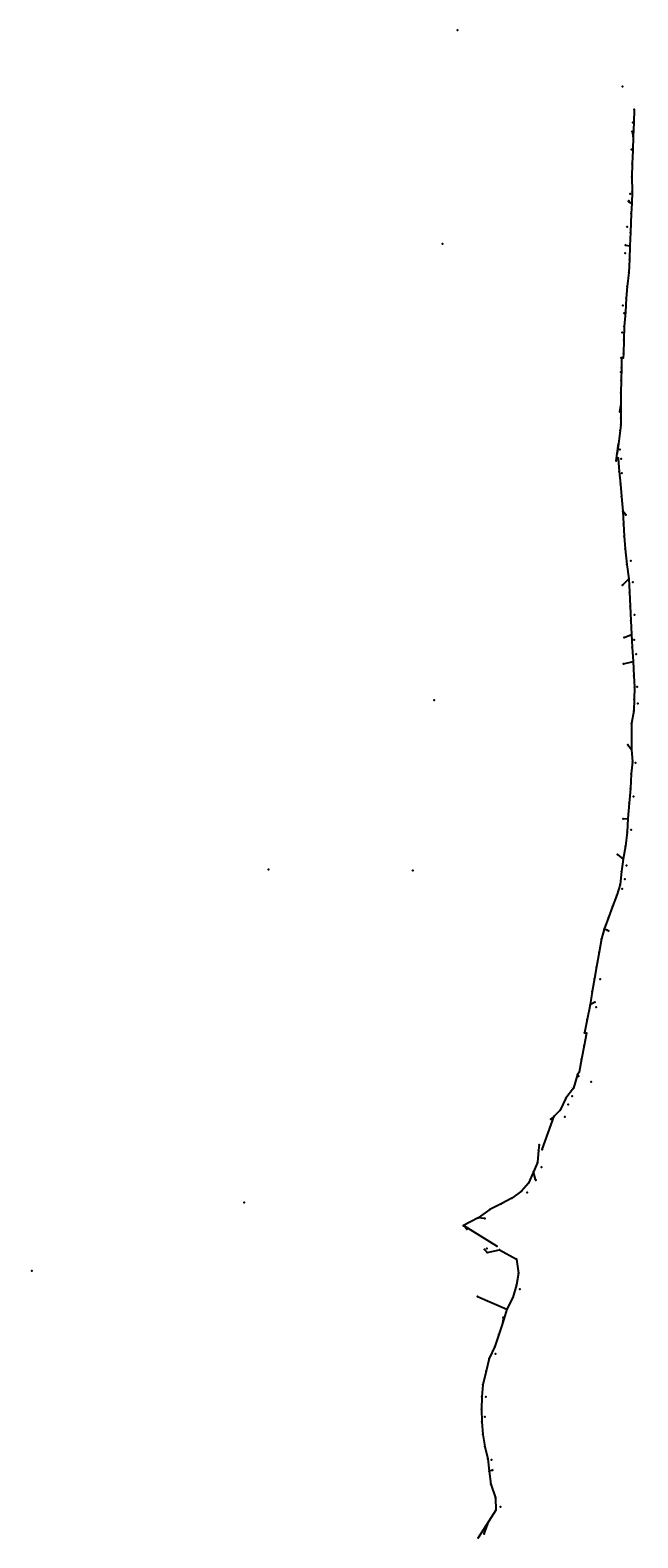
# Model space of a CAD drawing. Extents: x 897951 to 945926, y 484951 to 603915.
import ezdxf

# ---------------------------------------------------------------- set-up
doc = ezdxf.new("R2010")
doc.units = 0

msp = doc.modelspace()

# ---------------------------------------------------------------- linework, layer by layer
at = {"layer": 'LAYER001', "color": 1}
for p in [(945636, 597651), (945637, 597661), (945598, 596617), (945556, 595514), (945522, 594446), (945482, 593369), (945458, 592351), (945454, 590242), (945454, 590242), (945484, 591152), (945396, 589455), (945354, 587961), (945304, 586901), (945258, 585812), (945204, 584791), (945086, 583680), (944990, 582776), (944943, 581670), (944810, 579489), (944852, 580532), (944782, 578375), (944632, 577280), (944645, 578066), (944774, 578066), (944618, 576278), (944594, 575289), (944592, 574306), (944535, 572330), (944594, 573304), (944595, 572778), (944391, 571262), (944293, 570539), (944373, 570143), (944374, 570123), (944461, 569102), (944544, 568091), (944631, 567123), (944729, 565972), (944781, 564959), (944854, 563990), (944934, 562981), (945059, 561751), (945222, 560620), (945270, 559570), (945318, 558477), (945364, 557332), (945422, 556224), (945484, 555220), (945553, 554088), (945614, 552976), (945650, 552083), (945638, 551091), (945616, 550214), (945434, 549197), (945435, 547154), (945492, 546194), (945390, 545227), (945347, 544076), (945245, 542929), (945124, 541711), (945090, 540630), (944952, 539541), (944770, 538498), (944633, 537528), (944253, 535653), (944542, 536515), (943931, 534755), (943265, 532978), (943611, 533909), (943059, 532222), (942864, 531159), (942661, 530002), (942502, 529076), (942330, 528073), (941926, 525858), (942148, 527005), (941722, 524809), (941883, 524781), (941694, 523801), (941484, 522715), (941156, 521517), (941238, 521372), (941295, 521687), (940853, 520433), (940878, 520464), (939803, 518703), (940236, 519646), (939057, 517979), (939308, 518223), (938091, 515539), (938126, 515958), (938010, 514578), (937293, 512944), (937698, 513830), (935981, 511751), (936732, 512314), (934234, 510847), (935139, 511318), (932151, 509605), (932416, 509305), (933326, 510211), (933822, 507701), (934020, 507476), (934995, 507671), (936353, 506949), (936494, 505840), (936342, 504923), (936049, 503925), (935588, 502990), (934951, 501004), (935261, 501950), (934626, 500052), (934194, 499093), (933946, 498115), (933678, 497025), (933592, 495094), (933603, 496065), (933617, 494100), (933677, 493115), (933848, 492172), (934086, 491182), (934195, 490204), (934325, 489186), (934678, 488106), (934705, 487129), (934161, 486271), (934161, 486271), (933331, 484961)]:
    msp.add_point(p, dxfattribs=at)
at = {"layer": 'LAYER003', "color": 1, "linetype": 'CONTINUOUS'}
for p, q in [((945636, 597651), (945598, 596617)), ((945637, 597661), (945636, 597651)), ((945598, 596617), (945556, 595514)), ((945556, 595514), (945522, 594446)), ((945522, 594446), (945482, 593369)), ((945482, 593369), (945458, 592351)), ((945458, 592351), (945484, 591152)), ((945454, 590242), (945396, 589455)), ((945484, 591152), (945454, 590242)), ((945454, 590242), (945454, 590242)), ((945396, 589455), (945354, 587961)), ((945354, 587961), (945304, 586901)), ((945304, 586901), (945258, 585812)), ((945258, 585812), (945204, 584791)), ((945204, 584791), (945086, 583680)), ((945086, 583680), (944990, 582776)), ((944990, 582776), (944943, 581670)), ((944943, 581670), (944852, 580532)), ((944810, 579489), (944782, 578375)), ((944852, 580532), (944810, 579489)), ((944782, 578375), (944774, 578066)), ((944632, 577280), (944618, 576278)), ((944645, 578066), (944632, 577280)), ((944774, 578066), (944645, 578066)), ((944618, 576278), (944594, 575289)), ((944594, 575289), (944592, 574306)), ((944592, 574306), (944594, 573304)), ((944535, 572330), (944391, 571262)), ((944595, 572778), (944535, 572330)), ((944594, 573304), (944595, 572778)), ((944391, 571262), (944293, 570539)), ((944373, 570143), (944374, 570123)), ((944374, 570123), (944461, 569102)), ((944461, 569102), (944544, 568091)), ((944544, 568091), (944631, 567123)), ((944631, 567123), (944729, 565972)), ((944729, 565972), (944781, 564959)), ((944781, 564959), (944854, 563990)), ((944854, 563990), (944934, 562981)), ((944934, 562981), (945059, 561751)), ((945059, 561751), (945222, 560620)), ((945222, 560620), (945270, 559570)), ((945270, 559570), (945318, 558477)), ((945318, 558477), (945364, 557332)), ((945364, 557332), (945422, 556224)), ((945422, 556224), (945484, 555220)), ((945484, 555220), (945553, 554088)), ((945553, 554088), (945614, 552976)), ((945614, 552976), (945650, 552083)), ((945650, 552083), (945638, 551091)), ((945638, 551091), (945616, 550214)), ((945616, 550214), (945434, 549197)), ((945434, 549197), (945435, 547154)), ((945492, 546194), (945390, 545227)), ((945435, 547154), (945492, 546194)), ((945390, 545227), (945347, 544076)), ((945347, 544076), (945245, 542929)), ((945245, 542929), (945124, 541711)), ((945124, 541711), (945090, 540630)), ((945090, 540630), (944952, 539541)), ((944952, 539541), (944770, 538498)), ((944770, 538498), (944633, 537528)), ((944633, 537528), (944542, 536515)), ((944253, 535653), (943931, 534755)), ((944542, 536515), (944253, 535653)), ((943931, 534755), (943611, 533909)), ((943265, 532978), (943059, 532222)), ((943611, 533909), (943265, 532978)), ((943059, 532222), (942864, 531159)), ((942864, 531159), (942661, 530002)), ((942661, 530002), (942502, 529076)), ((942502, 529076), (942330, 528073)), ((942330, 528073), (942148, 527005)), ((941926, 525858), (941722, 524809)), ((942148, 527005), (941926, 525858)), ((941883, 524781), (941694, 523801)), ((941722, 524809), (941883, 524781)), ((941694, 523801), (941484, 522715)), ((941484, 522715), (941295, 521687)), ((941295, 521687), (941156, 521517)), ((941156, 521517), (941238, 521372)), ((940853, 520433), (940236, 519646)), ((940878, 520464), (940853, 520433)), ((939803, 518703), (939308, 518223)), ((940236, 519646), (939803, 518703)), ((939308, 518223), (939057, 517979)), ((938091, 515539), (938010, 514578)), ((938126, 515958), (938091, 515539)), ((938010, 514578), (937698, 513830)), ((937293, 512944), (936732, 512314)), ((937698, 513830), (937293, 512944)), ((935981, 511751), (935139, 511318)), ((936732, 512314), (935981, 511751)), ((934234, 510847), (933326, 510211)), ((935139, 511318), (934234, 510847)), ((933326, 510211), (932151, 509605)), ((932151, 509605), (932416, 509305)), ((933822, 507701), (934020, 507476)), ((934020, 507476), (934995, 507671)), ((934995, 507671), (936353, 506949)), ((936353, 506949), (936494, 505840)), ((936494, 505840), (936342, 504923)), ((936342, 504923), (936049, 503925)), ((936049, 503925), (935588, 502990)), ((935588, 502990), (935261, 501950)), ((934951, 501004), (934626, 500052)), ((935261, 501950), (934951, 501004)), ((934626, 500052), (934194, 499093)), ((934194, 499093), (933946, 498115)), ((933946, 498115), (933678, 497025)), ((933678, 497025), (933603, 496065)), ((933603, 496065), (933592, 495094)), ((933592, 495094), (933617, 494100)), ((933617, 494100), (933677, 493115)), ((933677, 493115), (933848, 492172)), ((933848, 492172), (934086, 491182)), ((934086, 491182), (934195, 490204)), ((934195, 490204), (934325, 489186)), ((934325, 489186), (934678, 488106)), ((934678, 488106), (934705, 487129)), ((934705, 487129), (934161, 486271)), ((934161, 486271), (933331, 484961)), ((934161, 486271), (934161, 486271))]:
    msp.add_line(p, q, dxfattribs=at)
at = {"layer": 'LAYER003', "color": 1}
for p in [(945636, 597651), (945637, 597661), (945598, 596617), (945556, 595514), (945522, 594446), (945482, 593369), (945458, 592351), (945454, 590242), (945454, 590242), (945484, 591152), (945396, 589455), (945354, 587961), (945304, 586901), (945258, 585812), (945204, 584791), (945086, 583680), (944990, 582776), (944943, 581670), (944810, 579489), (944852, 580532), (944782, 578375), (944632, 577280), (944645, 578066), (944774, 578066), (944618, 576278), (944594, 575289), (944592, 574306), (944535, 572330), (944594, 573304), (944595, 572778), (944391, 571262), (944293, 570539), (944373, 570143), (944374, 570123), (944461, 569102), (944544, 568091), (944631, 567123), (944729, 565972), (944781, 564959), (944854, 563990), (944934, 562981), (945059, 561751), (945222, 560620), (945270, 559570), (945318, 558477), (945364, 557332), (945422, 556224), (945484, 555220), (945553, 554088), (945614, 552976), (945650, 552083), (945638, 551091), (945616, 550214), (945434, 549197), (945435, 547154), (945492, 546194), (945390, 545227), (945347, 544076), (945245, 542929), (945124, 541711), (945090, 540630), (944952, 539541), (944770, 538498), (944633, 537528), (944253, 535653), (944542, 536515), (943931, 534755), (943265, 532978), (943611, 533909), (943059, 532222), (942864, 531159), (942661, 530002), (942502, 529076), (942330, 528073), (941926, 525858), (942148, 527005), (941722, 524809), (941883, 524781), (941694, 523801), (941484, 522715), (941156, 521517), (941238, 521372), (941295, 521687), (940853, 520433), (940878, 520464), (939803, 518703), (940236, 519646), (939057, 517979), (939308, 518223), (938091, 515539), (938126, 515958), (938010, 514578), (937293, 512944), (937698, 513830), (935981, 511751), (936732, 512314), (934234, 510847), (935139, 511318), (932151, 509605), (932416, 509305), (933326, 510211), (933822, 507701), (934020, 507476), (934995, 507671), (936353, 506949), (936494, 505840), (936342, 504923), (936049, 503925), (935588, 502990), (934951, 501004), (935261, 501950), (934626, 500052), (934194, 499093), (933946, 498115), (933678, 497025), (933592, 495094), (933603, 496065), (933617, 494100), (933677, 493115), (933848, 492172), (934086, 491182), (934195, 490204), (934325, 489186), (934678, 488106), (934705, 487129), (934161, 486271), (934161, 486271), (933331, 484961)]:
    msp.add_point(p, dxfattribs=at)
at = {"layer": 'LAYER005', "color": 5, "linetype": 'CONTINUOUS'}
for p, q in [((945467, 595921), (945556, 595514)), ((945200, 590389), (945454, 590242)), ((944948, 586961), (945304, 586901)), ((944855, 581588), (944943, 581670)), ((944600, 578064), (944645, 578066)), ((944497, 573797), (944592, 574306)), ((944208, 569930), (944391, 571262)), ((944977, 565669), (944729, 565972)), ((944712, 560119), (945222, 560620)), ((944855, 555987), (945422, 556224)), ((944783, 553914), (945553, 554088)), ((945142, 547524), (945435, 547153)), ((944770, 541681), (945124, 541711)), ((944325, 538872), (944770, 538498)), ((943504, 532900), (943265, 532978)), ((942536, 527217), (942148, 527005)), ((941156, 521517), (940853, 520433)), ((938374, 515597), (939308, 518223)), ((937852, 513224), (937698, 513830)), ((934796, 507977), (932151, 509605)), ((933840, 510147), (933326, 510211)), ((933277, 504000), (935588, 502990)), ((935283, 502345), (935261, 501950)), ((933914, 496081), (933914, 496081)), ((934452, 490286), (934195, 490204)), ((933793, 485274), (934161, 486271))]:
    msp.add_line(p, q, dxfattribs=at)
at = {"layer": 'LAYER005', "color": 5}
for p in [(945467, 595921), (945556, 595514), (945200, 590389), (945454, 590242), (944948, 586961), (945304, 586901), (944855, 581588), (944943, 581670), (944600, 578064), (944645, 578066), (944497, 573797), (944592, 574306), (944391, 571262), (944208, 569930), (944729, 565972), (944977, 565669), (945222, 560620), (944712, 560119), (944855, 555987), (945422, 556224), (944783, 553914), (945553, 554088), (945142, 547524), (945435, 547153), (944770, 541681), (945124, 541711), (944325, 538872), (944770, 538498), (943265, 532978), (943504, 532900), (942536, 527217), (942148, 527005), (941156, 521517), (940853, 520433), (939308, 518223), (938374, 515597), (937698, 513830), (937852, 513224), (932151, 509605), (933326, 510211), (933840, 510147), (934796, 507977), (933277, 504000), (935283, 502345), (935588, 502990), (935261, 501950), (933914, 496081), (933914, 496081), (934195, 490204), (934452, 490286), (934161, 486271), (933793, 485274)]:
    msp.add_point(p, dxfattribs=at)
at = {"layer": 'LAYER007', "color": 3}
for p in [(931695, 603915), (945531, 596639), (945420, 594496), (945207, 590453), (945329, 590997), (945085, 588400), (930498, 587062), (944933, 586328), (944731, 582190), (944681, 580058), (944582, 576922), (944497, 570814), (944612, 570102), (944658, 568963), (944976, 565669), (945360, 562050), (945518, 560363), (945665, 557770), (945626, 555802), (945800, 554683), (945881, 552102), (929842, 551048), (945926, 550787), (945745, 546116), (945589, 543447), (945396, 540818), (945019, 537990), (916777, 537675), (928154, 537613), (944905, 536932), (944694, 536158), (943607, 532852), (942951, 529041), (942637, 526827), (942251, 520923), (940437, 519138), (940752, 519808), (940149, 518160), (938321, 514195), (937859, 513161), (937177, 512202), (914856, 511403), (932162, 509568), (934012, 507770), (898080, 506016), (936604, 504582), (934698, 499482), (933857, 494492), (934365, 491095), (934452, 490286), (935072, 487404)]:
    msp.add_point(p, dxfattribs=at)
at = {"layer": 'LAYER009', "color": 5}
for p in [(944716, 599460), (945467, 595921), (945200, 590389), (944948, 586961), (944600, 578064), (944497, 573797), (944977, 565669)]:
    msp.add_point(p, dxfattribs=at)

# ---------------------------------------------------------------- texts
at = {"layer": 'LAYER002', "color": 1}
for s, p in [('N COUNTY LINE', (945507, 597651)), ('PI1', (945606, 597641)), ('PI2', (945568, 596607)), ('PI3', (945526, 595504)), ('PI4', (945492, 594436)), ('PI5', (945452, 593359)), ('PI6', (945428, 592341)), ('PI18', (945414, 590232)), ('PI8', (945424, 590232)), ('PI7', (945454, 591142)), ('PI9', (945366, 589445)), ('PI10', (945314, 587951)), ('PI11', (945264, 586891)), ('PI12', (945218, 585802)), ('PI13', (945164, 584781)), ('PI14', (945046, 583670)), ('PI15', (944950, 582766)), ('PI16', (944903, 581660)), ('PI18', (944770, 579479)), ('PI17', (944812, 580522)), ('PI19', (944742, 578365)), ('PI20', (944592, 577270)), ('PI19B', (944595, 578056)), ('PI19A', (944724, 578056)), ('PI21', (944578, 576268)), ('PI22', (944554, 575279)), ('PI23', (944552, 574296)), ('PI25', (944495, 572320)), ('PI24A', (944545, 572768)), ('PI24', (944554, 573294)), ('HARBOUR OUT', (944281, 571252)), ('NMHW BAKERS HAULOVER CUT', (944053, 570529)), ('SMHW BAKERS HAULOVER CUT', (944132, 570133)), ('PI27', (944334, 570113)), ('PI28', (944421, 569092)), ('PI29', (944504, 568081)), ('PI30', (944591, 567113)), ('PI31', (944689, 565962)), ('PI32', (944741, 564949)), ('PI33', (944814, 563980)), ('PI34', (944894, 562970)), ('PI35', (945019, 561741)), ('PI36', (945182, 560610)), ('PI37', (945230, 559560)), ('PI38', (945278, 558467)), ('PI39', (945324, 557322)), ('PI40', (945382, 556214)), ('PI41', (945444, 555210)), ('PI42', (945513, 554078)), ('PI43', (945574, 552966)), ('PI44', (945610, 552073)), ('PI45', (945598, 551081)), ('PI46', (945576, 550204)), ('PI47', (945394, 549187)), ('PI49', (945395, 547143)), ('PI50', (945451, 546184)), ('PI51', (945350, 545217)), ('PI52', (945307, 544066)), ('PI53', (945205, 542919)), ('PI54', (945084, 541701)), ('PI55', (945050, 540620)), ('PI56', (944912, 539531)), ('PI57', (944730, 538488)), ('PI58', (944593, 537518)), ('PI60', (944213, 535643)), ('PI59', (944502, 536505)), ('PI61', (943891, 534745)), ('PI63', (943225, 532968)), ('PI62', (943571, 533899)), ('PI64', (943019, 532212)), ('PI65', (942824, 531149)), ('PI66', (942621, 529992)), ('PI67', (942462, 529066)), ('PI68', (942290, 528063)), ('PI70', (941886, 525848)), ('PI69', (942108, 526995)), ('PI71', (941682, 524799)), ('PI71A', (941833, 524771)), ('PI72', (941654, 523791)), ('PI73', (941444, 522705)), ('NMHW U.S.GOVERNMENT CUT', (941008, 521362)), ('DINO RM#1', (941066, 521507)), ('PI74', (941255, 521677)), ('SMHW U.S.GOVERNMENT CUT', (940648, 520454)), ('PI75', (940813, 520423)), ('PI77', (939763, 518693)), ('PI76', (940196, 519636)), ('NMHW NORRIS CUT', (938907, 517969)), ('PI78', (939268, 518213)), ('SMHW NORRIS CUT', (937976, 515948)), ('PI79', (938051, 515529)), ('PI80', (937970, 514568)), ('PI82', (937253, 512934)), ('PI81', (937658, 513820)), ('PI84', (935941, 511741)), ('PI83', (936692, 512304)), ('PI86', (934194, 510837)), ('PI85', (935099, 511308)), ('87-78-A-17 OUT', (932011, 509595)), ('NMHW BEAR CUT', (932286, 509295)), ('PI87', (933286, 510201)), ('SMHW BEAR CUT', (933692, 507691)), ('PI89', (933980, 507466)), ('PI90', (934955, 507661)), ('PI92', (936313, 506939)), ('PI93', (936454, 505830)), ('PI94', (936302, 504913)), ('PI95', (936009, 503915)), ('PI96', (935548, 502980)), ('PI98', (934911, 500994)), ('PI97', (935221, 501940)), ('PI99', (934586, 500042)), ('PI100', (934144, 499083)), ('PI101', (933896, 498105)), ('PI102', (933628, 497015)), ('PI104', (933542, 495084)), ('PI103', (933553, 496055)), ('PI105', (933567, 494090)), ('PI106', (933627, 493105)), ('PI107', (933798, 492162)), ('PI108', (934036, 491172)), ('PI109', (934145, 490194)), ('PI110', (934275, 489176)), ('PI111', (934628, 488096)), ('PI112', (934655, 487119)), ('PI113', (934111, 486261)), ('PI113', (934111, 486261)), ('MHW BISCAYNE BAY', (933171, 484951))]:
    msp.add_text(s, height=10, dxfattribs=at).set_placement(p)
at = {"layer": 'LAYER004', "color": 1}
for s, rotation, p in [('S02%%D06\'29.3"W 1034.50', -92.10814, (945626, 597239)), ('S02%%D10\'24.1"W 1104.45', -92.17336, (945586, 596170)), ('S01%%D49\'40.3"W 1068.38', -91.82787, (945548, 595085)), ('S02%%D07\'44.0"W 1077.45', -92.12889, (945511, 594012)), ('S01%%D22\'38.9"W 1018.50', -91.37747, (945478, 592965)), ('S01%%D15\'47.9"E 1199.00', -88.73669, (945474, 591857)), ('S01%%D55\'13.8"W 910.92', -91.9205, (945477, 590797)), ('S04%%D10\'59.9"W 789.33', -94.18331, (945437, 589948)), ('S01%%D36\'26.0"W 1493.85', -91.60722, (945383, 588813)), ('S02%%D42\'58.9"W 1061.11', -92.71636, (945339, 587536)), ('S02%%D59\'24.5"W 1021.92', -92.99014, (945241, 585406)), ('S02%%D26\'31.9"W 1090.50', -92.44218, (945290, 586461)), ('S06%%D04\'46.9"W 1117.56', -96.07969, (945161, 584340)), ('S06%%D01\'31.0"W 909.08', -96.02528, (945054, 583327)), ('S02%%D27\'28.0"W 1106.59', -92.45778, (944976, 582328)), ('S04%%D35\'10.2"W 1141.75', -94.58616, (944911, 581206)), ('S02%%D16\'33.5"W 1044.48', -92.27597, (944840, 580115)), ('S01%%D26\'38.1"W 309.00', -91.44392, (944786, 578320)), ('S01%%D26\'38.1"W 1114.38', -91.44392, (944804, 579037)), ('S00%%D59\'16.2"W 785.55', -90.98784, (944645, 577773)), ('WEST 129.00', -180, (944765, 578061)), ('S01%%D21\'09.8"W 989.45', -91.35272, (944613, 575884)), ('S00%%D48\'03.3"W 1002.14', -90.80092, (944631, 576884)), ('S00%%D09\'22.1"W 983.41', -90.15614, (944598, 574897)), ('S00%%D06\'21.5"E 1001.63', -89.89401, (944598, 573910)), ('S07%%D34\'23.1"W 452.01', -97.57308, (944583, 572653)), ('S00%%D06\'23.9"E 526.00', -89.89336, (944599, 573141)), ('S07%%D41\'02.3"W 1077.60', -97.68398, (944482, 571899)), ('S07%%D41\'00.6"W 730.00', -97.6835, (944360, 570999)), ('S04%%D51\'00.3"E 1024.56', -85.14992, (944414, 569718)), ('S04%%D40\'47.3"E 1014.06', -85.32019, (944499, 568702)), ('S05%%D08\'23.1"E 972.34', -84.86025, (944583, 567707)), ('S04%%D53\'26.3"E 1155.01', -85.10936, (944676, 566653)), ('S02%%D54\'29.4"E 1014.39', -87.09183, (944755, 565571)), ('S04%%D19\'20.9"E 971.64', -85.67753, (944815, 564575)), ('S04%%D31\'00.3"E 1012.78', -85.48325, (944890, 563590)), ('S05%%D50\'48.6"E 1235.60', -84.15317, (944991, 562471)), ('S08%%D09\'21.7"E 1142.94', -81.84397, (945131, 561290)), ('S02%%D38\'34.3"E 1050.63', -87.35715, (945246, 560200)), ('S02%%D31\'45.2"E 1094.90', -87.47078, (945295, 559129)), ('S02%%D15\'36.6"E 1145.21', -87.73983, (945342, 558010)), ('S03%%D01\'03.9"E 1110.10', -86.98225, (945392, 556883)), ('S03%%D31\'24.5"E 1006.09', -86.47654, (945451, 555827)), ('S03%%D29\'36.8"E 1133.44', -86.50644, (945517, 554759)), ('S03%%D09\'22.6"E 1113.92', -86.84372, (945583, 553637)), ('S02%%D19\'09.3"E 893.92', -87.68075, (945633, 552630)), ('S00%%D44\'28.8"W 992.26', -90.74133, (945650, 551687)), ('S10%%D08\'22.3"W 1033.31', -100.13953, (945549, 549808)), ('S01%%D23\'52.4"W 876.90', -91.39789, (945634, 550752)), ('S00%%D01\'51.2"E 2043.30', -89.96911, (945440, 548280)), ('S03%%D21\'01.1"E 961.39', -86.6497, (945463, 546774)), ('S06%%D01\'12.1"W 971.88', -96.02003, (945456, 545809)), ('S02%%D07\'15.5"W 1151.88', -92.12097, (945377, 544756)), ('S05%%D04\'39.1"W 1151.19', -95.07753, (945310, 543607)), ('S05%%D40\'06.1"W 1224.10', -95.66836, (945200, 542424)), ('S07%%D16\'17.5"W 1097.22', -97.27153, (945039, 540189)), ('S01%%D47\'07.8"W 1082.10', -91.78551, (945116, 541275)), ('S09%%D51\'51.2"W 1059.08', -99.86422, (944884, 539122)), ('S08%%D04\'15.7"W 980.04', -98.07102, (944720, 538111)), ('S05%%D08\'13.7"W 1016.32', -95.13714, (944601, 537126)), ('S18%%D29\'53.2"W 909.56', -108.49811, (944434, 536177)), ('S20%%D42\'54.9"W 903.94', -110.71525, (943811, 534424)), ('S19%%D44\'27.3"W 953.94', -109.74092, (944130, 535296)), ('S20%%D23\'13.9"W 993.61', -110.38719, (943477, 533536)), ('S10%%D22\'48.8"W 1081.16', -100.38022, (942985, 531793)), ('S15%%D15\'11.0"W 783.52', -105.25307, (943193, 532695)), ('S09%%D56\'33.5"W 1174.84', -99.94264, (942786, 530683)), ('S09%%D45\'05.4"W 938.90', -99.7515, (942603, 529637)), ('S09%%D43\'58.2"W 1017.41', -99.73283, (942439, 528677)), ('S09%%D41\'18.5"W 1083.50', -99.68847, (942262, 527642)), ('S10%%D57\'29.7"W 1168.26', -100.95825, (942062, 526534)), ('S10%%D57\'31.3"W 1068.93', -100.95869, (941849, 525436)), ('S10%%D55\'43.3"W 997.39', -100.92869, (941812, 524388)), ('S10%%D23\'21.7"W 1045.47', -100.38936, (941413, 522303)), ('S10%%D56\'34.0"W 1106.35', -100.94278, (941614, 523360)), ('S39%%D19\'05.7"W 219.85', -129.31825, (941293, 521676)), ('S38%%D07\'11.6"W 1000.16', -128.11989, (940613, 520119)), ('S24%%D40\'30.0"W 1037.03', -114.675, (940068, 519268)), ('S45%%D51\'49.0"W 350.06', -135.8636, (939257, 518167)), ('S45%%D51\'37.1"W 689.60', -135.86031, (939630, 518529)), ('S04%%D48\'11.6"W 965.28', -94.80322, (938064, 515158)), ('S04%%D48\'11.6"W 420.00', -94.80322, (938122, 515848)), ('S22%%D41\'55.9"W 810.52', -112.69886, (937897, 514294)), ('S24%%D32\'57.4"W 974.18', -114.54928, (937541, 513476)), ('S62%%D45\'58.1"W 947.08', -152.76614, (935651, 511576)), ('S53%%D10\'15.5"W 938.24', -143.17097, (936439, 512088)), ('S41%%D41\'32.0"W 843.66', -131.69222, (937083, 512700)), ('S54%%D59\'31.3"W 1108.36', -144.99203, (933869, 510585)), ('S62%%D29\'19.8"W 1019.97', -152.48883, (934782, 511126)), ('S41%%D30\'00.0"E 400.00', -48.5, (932221, 509533)), ('S62%%D43\'22.0"W 1322.54', -152.72278, (932834, 509952)), ('S41%%D15\'00.0"E 300.00', -48.75, (933859, 507667)), ('N78%%D39\'48.1"E 994.28', 11.33664, (934408, 507559)), ('S61%%D59\'04.1"E 1538.46', -28.01553, (935583, 507364)), ('S07%%D15\'58.0"E 1117.33', -82.73389, (936415, 506499)), ('S16%%D20\'30.4"W 1040.06', -106.34178, (936230, 504523)), ('S09%%D25\'12.4"W 929.65', -99.42011, (936439, 505480)), ('S26%%D15\'09.0"W 1042.09', -116.2525, (935870, 503550)), ('S17%%D28\'19.0"W 1090.35', -107.47196, (935461, 502569)), ('S18%%D08\'22.2"W 995.59', -108.1395, (935142, 501571)), ('S24%%D14\'54.0"W 1052.39', -114.24833, (934458, 499666)), ('S18%%D51\'29.6"W 1005.86', -108.85822, (934827, 500626)), ('S14%%D13\'13.5"W 1009.16', -104.22042, (934100, 498704)), ('S13%%D47\'29.9"W 1121.77', -103.79164, (933842, 497671)), ('S04%%D28\'05.6"W 963.57', -94.46822, (933654, 496644)), ('S00%%D40\'56.8"W 970.52', -90.68245, (933604, 495679)), ('S01%%D26\'38.9"E 994.81', -88.55586, (933607, 494697)), ('S03%%D29\'20.6"E 986.77', -86.51094, (933646, 493707)), ('S10%%D18\'57.6"E 957.82', -79.684, (933750, 492743)), ('S13%%D28\'24.9"E 1018.23', -76.52642, (933947, 491781)), ('S06%%D23\'53.9"E 984.35', -83.60169, (934134, 490793)), ('S07%%D13\'52.8"E 1025.99', -82.76867, (934252, 489800)), ('S18%%D08\'23.8"E 1136.40', -71.86006, (934474, 488748)), ('S32%%D22\'05.1"W 1015.90', -122.36808, (934493, 486786)), ('S01%%D33\'30.1"E 977.88', -88.44164, (934694, 487718)), ('S32%%D22\'05.1"W 1550.00', -122.36808, (933807, 485702))]:
    msp.add_text(s, height=10, rotation=rotation, dxfattribs=at).set_placement(p)
at = {"layer": 'LAYER006', "color": 5}
for s, rotation, p in [('S12%%D20\'49.7"E 417.02', -77.65286, (945495, 595816)), ('S59%%D53\'10.8"E 292.92', -30.11367, (945243, 590370)), ('S80%%D26\'35.8"E 361.32', -9.55672, (945028, 586953)), ('N10%%D31\'17.6"E 517.54', 79.47844, (944521, 573954)), ('N07%%D49\'01.0"E 1345.06', 82.18306, (944280, 570492)), ('N39%%D15\'05.1"W 391.11', 129.25142, (944912, 565740)), ('N45%%D28\'02.0"E 714.68', 44.53278, (944892, 560303)), ('N67%%D20\'10.7"E 614.74', 22.66369, (945044, 556071)), ('N77%%D13\'59.8"E 789.34', 12.76672, (945069, 553984)), ('S38%%D23\'51.2"E 472.55', -51.60244, (945230, 547420)), ('N85%%D08\'54.4"E 355.75', 4.85156, (944847, 541693)), ('S50%%D00\'32.1"E 581.56', -39.99108, (944474, 538753)), ('N71%%D57\'48.8"W 251.12', 161.96356, (943478, 532903)), ('S61%%D25\'08.3"W 441.68', -151.41897, (942432, 527154)), ('S15%%D36\'48.8"W 1125.70', -105.61356, (941038, 521074)), ('N19%%D34\'08.3"E 2787.26', 70.43103, (938801, 516813)), ('N14%%D18\'48.1"W 625.63', 104.31336, (937795, 513429)), ('N82%%D56\'40.7"W 517.71', 172.94464, (933682, 510162)), ('N58%%D23\'27.3"W 3105.64', 148.39092, (933560, 508732)), ('S66%%D24\'29.7"E 2522.69', -23.59175, (934338, 503542)), ('S03%%D14\'54.1"W 394.77', -93.24836, (935283, 502247)), ('S72%%D15\'12.2"W 269.58', -162.25339, (934421, 490271)), ('N20%%D17\'07.3"E 1062.59', 69.71464, (933936, 485676))]:
    msp.add_text(s, height=10, rotation=rotation, dxfattribs=at).set_placement(p)
at = {"layer": 'LAYER008', "color": 3}
for s, p in [('MORRIS', (931635, 603905)), ('87-91-DA-01', (945421, 596629)), ('87-91-DA-02', (945310, 594486)), ('87-78-A02 DADE RM 1', (945017, 590443)), ('87-91-DA-03', (945219, 590987)), ('87-91-DA-04', (944975, 588390)), ('DADE 1 1991 GPS', (930348, 587052)), ('87-91-DA-05', (944823, 586318)), ('87-91-DA-06', (944621, 582179)), ('87-91-DA-07', (944571, 580048)), ('87-91-DA-08', (944472, 576912)), ('87-91-DA-09', (944387, 570804)), ('87-91-DA-09A', (944492, 570092)), ('87-91-DA-10', (944548, 568953)), ('DCBE-41 1976 JAX FLA (A-', (944736, 565659)), ('87-91-DA-11', (945250, 562040)), ('87-91-DA-12', (945408, 560353)), ('87-91-DA-13', (945555, 557760)), ('87-91-DA-14', (945516, 555792)), ('87-91-DA-15', (945690, 554673)), ('87-91-DA-16', (945771, 552092)), ('DADE 3 1991 GPS', (929692, 551038)), ('87-91-DA-17', (945816, 550777)), ('87-91-DA-18', (945635, 546106)), ('87-91-DA-19', (945479, 543437)), ('87-91-DA-20', (945286, 540808)), ('87-91-DA-21', (944909, 537980)), ('FIRE', (916737, 537665)), ('87-91-D13 (DOT)', (928004, 537603)), ('87-91-DA-22', (944795, 536922)), ('87-91-DA-23', (944584, 536148)), ('87-91-DA-24', (943497, 532842)), ('87-91-DA-25', (942841, 529030)), ('87-91-DA-26', (942527, 526817)), ('87-91-DA-27', (942141, 520913)), ('87-91-DA-27B', (940317, 519128)), ('87-91-DA-27A', (940632, 519798)), ('87-91-DA-27C', (940029, 518150)), ('87-91-DA-28', (938211, 514185)), ('87-91-DA-29', (937749, 513151)), ('87-91-DA-30', (937067, 512192)), ('DADE 2 1991 GPS', (914706, 511393)), ('87-91-DA-31AZ MK', (932002, 509558)), ('87-91-DA-31', (933902, 507760)), ('FL GPS GABLES', (897950, 506006)), ('87-91-DA-32', (936494, 504571)), ('87-91-DA-33', (934588, 499472)), ('87-91-DA-34', (933747, 494482)), ('87-78-A20 MM DADE 1978', (934232, 490276)), ('87-91-DA-34A', (934245, 491084)), ('87-91-DA-35', (934962, 487394))]:
    msp.add_text(s, height=10, dxfattribs=at).set_placement(p)
at = {"layer": 'LAYER010', "color": 5}
for s, p in [('SPHERE', (944656, 599449)), ('87-78-A-01', (945367, 595911)), ('87-78-A-02', (945100, 590379)), ('87-78-A-03', (944848, 586951)), ('NEWPORT', (944785, 581578)), ('87-78-A-04', (944500, 578054)), ('87-78-A-05', (944397, 573787)), ('HARBOUR', (944138, 569920)), ('87-78-A-06', (944877, 565659)), ('87-78-A-07', (944612, 560109)), ('87-78-A-08', (944755, 555977)), ('87-78-A-09', (944683, 553904)), ('FIFTY', (945092, 547514)), ('87-78-A-10', (944670, 541671)), ('87-78-A-11', (944225, 538862)), ('87-78-A-12', (943404, 532890)), ('87-78-A-13', (942436, 527207)), ('DINO RM#1', (941066, 521507)), ('87-78-A-14', (938274, 515587)), ('87-78-A-15', (937752, 513214)), ('87-78-A-16', (933740, 510137)), ('87-78-A-17', (934696, 507967)), ('KEY BISCAYNE N. BASE', (933077, 503990)), ('87-78-A-18', (935183, 502335)), ('87-78-A-19', (933814, 496071)), ('87-78-A-20', (934352, 490276)), ('CAPE', (933753, 485264))]:
    msp.add_text(s, height=10, dxfattribs=at).set_placement(p)

doc.saveas('drawing.dxf')
